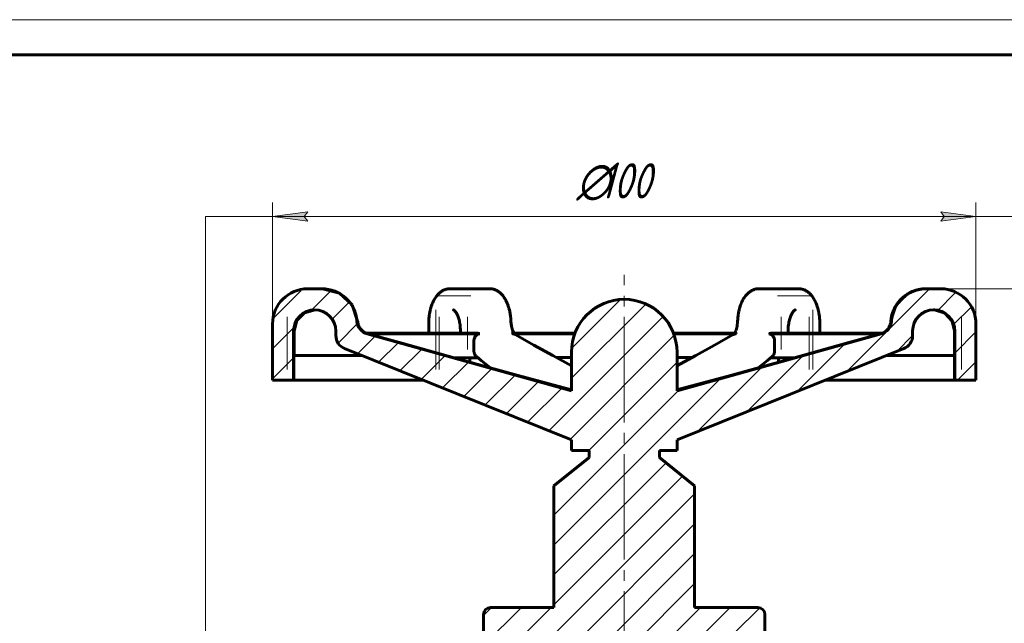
# Model space of a CAD drawing. Header units: millimetres. Extents: x 0 to 420, y 0 to 297.
# Tile 5 of 6: x 210 to 350, y 211 to 297. Entities that reach past the tile are written whole.
import ezdxf

# ---------------------------------------------------------------- set-up
doc = ezdxf.new("R2010")
doc.units = ezdxf.units.MM
for name, pattern in [('K5LT_AXLED', [19.5, 15, -1.5, 1.5, -1.5]), ('K5LT_BASIC', [0]), ('K5LT_THIN', [0]), ('K5LT_THIN_INCLUDED_TO_HATCHING', [0])]:
    doc.linetypes.add(name, pattern=pattern)
doc.layers.add('Системный слой', color=7, linetype='Continuous')
doc.layers.add('Системный слой (1)', color=7, linetype='Continuous', true_color=0x6c6c6c)
doc.styles.add('KDIMTEXTSTYLE', font='GOST_AU.SHX', dxfattribs={"width": 0.96, "oblique": 15, "height": 5})
doc.styles.add('KTEXTSTYLE', font='GOST_AU.SHX', dxfattribs={"width": 0.96, "height": 5})
doc.dimstyles.new('KDIMSTYLE (1.00)', dxfattribs={"dimtxt": 5, "dimasz": 1, "dimexe": 2, "dimexo": 0, "dimgap": 1, "dimtad": 1, "dimtxsty": 'KDIMTEXTSTYLE', "dimsah": 1, "dimcen": 0, "dimdle": 1, "dimadec": 0, "dimazin": 0, "dimtfac": 0.667, "dimtmove": 0, "dimatfit": 3, "dimfxl": 1, "dimtvp": 1, "dimtolj": 1, "dimtzin": 0, "dimarcsym": 0})

# ---------------------------------------------------------------- blocks, each defined once
blk = doc.blocks.new('U0')
at = {"layer": 'Системный слой (1)', "color": 143, "linetype": 'K5LT_BASIC', "lineweight": 60, "true_color": 0x33acca}
for p, q in [((340.04, 255.74), (339.9, 255.75)), ((341.5, 255.26), (340.04, 255.74)), ((342.54, 254.12), (341.5, 255.26)), ((342.87, 252.75), (342.54, 254.12))]:
    blk.add_line(p, q, dxfattribs=at)
blk = doc.blocks.new('U2')
at = {"layer": 'Системный слой (1)', "color": 143, "linetype": 'K5LT_BASIC', "lineweight": 60, "true_color": 0x33acca}
for q in [(258.04, 254.12), (258.05, 254.12)]:
    blk.add_line((258.04, 254.12), q, dxfattribs=at)
blk = doc.blocks.new('U4')
at = {"layer": 'Системный слой (1)', "color": 143, "linetype": 'K5LT_BASIC', "lineweight": 60, "true_color": 0x33acca}
for p, q in [((283.11, 250.75), (280.45, 252.23)), ((285.78, 249.27), (283.11, 250.75)), ((288.44, 247.8), (285.78, 249.27))]:
    blk.add_line(p, q, dxfattribs=at)
blk = doc.blocks.new('U5')
at = {"layer": 'Системный слой (1)', "color": 143, "linetype": 'K5LT_BASIC', "lineweight": 60, "true_color": 0x33acca}
for p, q in [((311.83, 252.84), (311.98, 253.41)), ((311.98, 253.41), (312.05, 254.08)), ((311.63, 252.43), (311.83, 252.84))]:
    blk.add_line(p, q, dxfattribs=at)
blk = doc.blocks.new('U8')
at = {"layer": 'Системный слой (1)', "color": 143, "linetype": 'K5LT_BASIC', "lineweight": 60, "true_color": 0x33acca}
for p, q in [((308.77, 250.75), (311.44, 252.23)), ((306.11, 249.27), (308.77, 250.75)), ((303.44, 247.8), (306.11, 249.27))]:
    blk.add_line(p, q, dxfattribs=at)
blk = doc.blocks.new('U9')
at = {"layer": 'Системный слой (1)', "color": 143, "linetype": 'K5LT_BASIC', "lineweight": 60, "true_color": 0x33acca}
for p, q in [((314.97, 247.51), (315.63, 248.04)), ((315.63, 248.04), (316.29, 248.57)), ((316.29, 248.57), (316.95, 249.1))]:
    blk.add_line(p, q, dxfattribs=at)
blk = doc.blocks.new('U11')
at = {"layer": 'Системный слой (1)', "color": 143, "linetype": 'K5LT_BASIC', "lineweight": 60, "true_color": 0x33acca}
for p, q in [((327.89, 251.09), (332.38, 252.34)), ((318.26, 248.42), (327.89, 251.09)), ((311.04, 246.43), (318.26, 248.42)), ((303.44, 244.37), (311.04, 246.43))]:
    blk.add_line(p, q, dxfattribs=at)
blk = doc.blocks.new('U12')
at = {"layer": 'Системный слой (1)', "color": 143, "linetype": 'K5LT_BASIC', "lineweight": 60, "true_color": 0x33acca}
for p, q in [((249.42, 254.24), (250.5, 255.33)), ((250.5, 255.33), (251.99, 255.75)), ((249.02, 252.75), (249.42, 254.24))]:
    blk.add_line(p, q, dxfattribs=at)
blk = doc.blocks.new('U13')
at = {"layer": 'Системный слой (1)', "color": 143, "linetype": 'K5LT_BASIC', "lineweight": 60, "true_color": 0x33acca}
for p, q in [((263.99, 251.09), (259.51, 252.34)), ((273.63, 248.42), (263.99, 251.09)), ((280.85, 246.43), (273.63, 248.42)), ((288.44, 244.37), (280.85, 246.43))]:
    blk.add_line(p, q, dxfattribs=at)
blk = doc.blocks.new('U16')
at = {"layer": 'Системный слой (1)', "color": 143, "linetype": 'K5LT_BASIC', "lineweight": 60, "true_color": 0x33acca}
for p, q in [((280.17, 252.43), (288.94, 252.43)), ((302.95, 252.43), (311.72, 252.43))]:
    blk.add_line(p, q, dxfattribs=at)
blk = doc.blocks.new('U17')
at = {"layer": 'Системный слой (1)', "color": 143, "linetype": 'K5LT_BASIC', "lineweight": 60, "true_color": 0x33acca}
for p, q in [((279.91, 253.41), (279.83, 254.08)), ((280.06, 252.84), (279.91, 253.41)), ((280.25, 252.43), (280.06, 252.84))]:
    blk.add_line(p, q, dxfattribs=at)
blk = doc.blocks.new('U18')
at = {"layer": 'Системный слой (1)', "color": 143, "linetype": 'K5LT_BASIC', "lineweight": 60, "true_color": 0x33acca}
for p, q in [((288.91, 252.34), (280.05, 252.34)), ((311.84, 252.34), (302.98, 252.34))]:
    blk.add_line(p, q, dxfattribs=at)
blk = doc.blocks.new('U19')
at = {"layer": 'Системный слой (1)', "color": 143, "linetype": 'K5LT_BASIC', "lineweight": 60, "true_color": 0x33acca}
for p, q in [((286.36, 248.95), (288.44, 248.95)), ((303.44, 248.95), (305.52, 248.95))]:
    blk.add_line(p, q, dxfattribs=at)
blk = doc.blocks.new('U20')
at = {"layer": 'Системный слой (1)', "color": 143, "linetype": 'K5LT_BASIC', "lineweight": 60, "true_color": 0x33acca}
for p, q in [((253.05, 258.75), (255.44, 258.14)), ((255.44, 258.14), (257.26, 256.46)), ((257.26, 256.46), (258.04, 254.12))]:
    blk.add_line(p, q, dxfattribs=at)
blk = doc.blocks.new('U21')
at = {"layer": 'Системный слой (1)', "color": 143, "linetype": 'K5LT_BASIC', "lineweight": 60, "true_color": 0x33acca}
for p, q in [((275.6, 248.57), (274.94, 249.1)), ((276.26, 248.04), (275.6, 248.57)), ((276.92, 247.51), (276.26, 248.04))]:
    blk.add_line(p, q, dxfattribs=at)
blk = doc.blocks.new('U22')
at = {"layer": 'Системный слой (1)', "color": 7, "linetype": 'K5LT_THIN_INCLUDED_TO_HATCHING', "lineweight": 18, "true_color": 0xffffff}
for p, q in [((236.43, 269.01), (359.43, 269.01)), ((236.43, 88.01), (236.43, 269.01)), ((359.43, 269.01), (359.43, 88.01)), ((359.43, 88.01), (236.43, 88.01))]:
    blk.add_line(p, q, dxfattribs=at)
blk = doc.blocks.new('D2')
at = {"layer": 'Системный слой (1)'}
for points in [[(366.49, 253.75), (365.83, 258.75), (365.18, 253.75), (365.83, 254.25)], [(365.83, 126.75), (366.49, 131.75), (365.83, 131.25), (365.18, 131.75)]]:
    blk.add_hatch(color=7, dxfattribs=at).paths.add_polyline_path(points)
at = {"layer": 'Системный слой (1)', "color": 7, "linetype": 'K5LT_THIN', "lineweight": 18, "true_color": 0xffffff}
for p, q in [((340.94, 258.75), (367.83, 258.75)), ((365.18, 253.75), (365.83, 258.75)), ((365.83, 258.75), (366.49, 253.75)), ((365.83, 126.75), (365.83, 258.75)), ((365.83, 254.25), (365.18, 253.75)), ((366.49, 253.75), (365.83, 254.25)), ((365.83, 126.75), (365.18, 131.75)), ((365.18, 131.75), (365.83, 131.25)), ((365.83, 131.25), (366.49, 131.75)), ((366.49, 131.75), (365.83, 126.75)), ((347.94, 126.75), (367.83, 126.75))]:
    blk.add_line(p, q, dxfattribs=at)
blk.add_wipeout([(364.83, 187.73), (357.45, 187.73), (357.45, 197.36), (364.83, 197.36)]).dxf.layer = 'Системный слой (1)'
at = {"layer": 'Системный слой (1)', "color": 7, "insert": (358.25, 187.73), "char_height": 5, "attachment_point": 1, "rotation": 90, "style": 'KTEXTSTYLE'}
blk.add_mtext('\\H5.0;\\W1.000;\\Q15;\\Q15;\\W0.965;132', dxfattribs=at)
blk = doc.blocks.new('KDIMARROW_01')
at = {"layer": 'Системный слой'}
blk.add_hatch(color=0, dxfattribs=at).paths.add_polyline_path([(0, 0), (-5, 0.66), (-4.5, 0), (-5, -0.66)])
at = {"layer": 'Системный слой', "color": 0, "linetype": 'K5LT_THIN', "lineweight": 18}
for p, q in [((-4.5, 0), (-5, 0.66)), ((-5, 0.66), (0, 0)), ((0, 0), (-5, -0.66)), ((-5, -0.66), (-4.5, 0))]:
    blk.add_line(p, q, dxfattribs=at)
at = {"layer": 'Системный слой (1)', "color": 0, "linetype": 'K5LT_THIN', "lineweight": 18}
blk.add_line((347.94, 96.75), (346.94, 96.75), dxfattribs=at)
blk = doc.blocks.new('D3')
at = {"layer": 'Системный слой (1)'}
for points in [[(245.94, 269.01), (250.94, 269.66), (250.44, 269.01), (250.94, 268.35)], [(345.94, 269.01), (340.94, 269.66), (341.44, 269.01), (340.94, 268.35)]]:
    blk.add_hatch(color=7, dxfattribs=at).paths.add_polyline_path(points)
at = {"layer": 'Системный слой (1)', "color": 7, "linetype": 'K5LT_THIN', "lineweight": 18, "true_color": 0xffffff}
for p, q in [((245.94, 253.75), (245.94, 271.01)), ((345.94, 253.75), (345.94, 271.01)), ((245.94, 269.01), (250.94, 269.66)), ((250.94, 268.35), (245.94, 269.01)), ((245.94, 269.01), (345.94, 269.01)), ((250.94, 269.66), (250.44, 269.01)), ((250.44, 269.01), (250.94, 268.35)), ((341.44, 269.01), (340.94, 269.66)), ((340.94, 269.66), (345.94, 269.01)), ((345.94, 269.01), (340.94, 268.35)), ((340.94, 268.35), (341.44, 269.01))]:
    blk.add_line(p, q, dxfattribs=at)
blk.add_wipeout([(289.15, 270.01), (289.15, 277.39), (302.2, 277.39), (302.2, 270.01)]).dxf.layer = 'Системный слой (1)'
at = {"layer": 'Системный слой (1)', "color": 7, "char_height": 5, "attachment_point": 1, "style": 'KTEXTSTYLE'}
for s, insert in [('\\H5.0;\\W1.000;\\Q15;\\Q15;\\W0.965;∅', (289.15, 276.59)), ('\\H5.0;\\W1.000;\\Q15;\\Q15;\\W0.965;100', (292.45, 276.59))]:
    blk.add_mtext(s, dxfattribs=dict(at, insert=insert))
blk = doc.blocks.new('U53')
at = {"color": 7, "linetype": 'K5LT_THIN', "lineweight": 18, "true_color": 0xffffff}
blk.add_line((0, 297), (420, 297), dxfattribs=at)
at = {"color": 143, "linetype": 'K5LT_BASIC', "lineweight": 60, "true_color": 0x33acca}
blk.add_line((20, 292), (415, 292), dxfattribs=at)

msp = doc.modelspace()

# ---------------------------------------------------------------- hatches: boundary and pattern name
at = {"layer": 'Системный слой (1)'}
h = msp.add_hatch(dxfattribs=at)
h.set_pattern_fill('', angle=45, style=0, pattern_type=0)
h.set_pattern_definition([(45, (0, 0), (-2.12132, 2.12132), [])])
h.paths.add_polyline_path([(277.387, 97.495), (287.33, 95.716), (298.329, 95.281), (309.277, 96.386), (314.502, 97.495), (345.568, 97.495), (347.944, 100.649), (347.944, 108.745), (335.444, 109.4), (330.805, 107.461), (330.375, 107.364), (314.309, 104.767), (298.066, 103.759), (295.944, 103.745), (279.69, 104.545), (275.444, 105.019), (275.444, 122.745), (275.737, 123.453), (276.444, 123.745), (276.944, 123.745), (276.944, 126.745), (274.444, 126.745), (273.03, 126.16), (272.444, 124.745), (272.444, 105.421), (261.514, 107.364), (256.823, 109.173), (256.444, 109.4), (243.944, 108.745), (243.944, 100.649), (246.321, 97.495)])
h.paths.add_polyline_path([(243.944, 152.842), (243.944, 144.745), (256.444, 144.09), (261.083, 146.029), (261.514, 146.127), (277.444, 148.709), (277.444, 169.549), (276.774, 170.921), (278.444, 170.921), (278.779, 177.921), (281.179, 177.921), (281.609, 170.921), (282.009, 170.921), (282.009, 152.745), (290.944, 152.745), (290.944, 133.9), (288.944, 132.745), (288.944, 130.745), (275.944, 130.745), (275.944, 127.745), (278.944, 124.745), (312.944, 124.745), (315.944, 127.745), (315.944, 130.745), (302.944, 130.745), (302.944, 132.745), (300.944, 133.9), (300.944, 152.745), (309.88, 152.745), (309.88, 170.921), (310.28, 170.921), (310.709, 177.921), (313.109, 177.921), (313.444, 170.921), (315.114, 170.921), (314.444, 169.549), (314.444, 148.709), (316.444, 148.472), (316.444, 127.729), (316.156, 127.033), (315.461, 126.745), (314.944, 126.745), (314.944, 123.745), (317.844, 123.745), (318.976, 124.214), (319.444, 125.345), (319.444, 148.07), (330.375, 146.127), (335.066, 144.318), (335.444, 144.09), (347.944, 144.745), (347.944, 152.842), (345.568, 155.995), (324.944, 155.995), (323.53, 156.581), (322.944, 157.995), (322.944, 169.796), (323.237, 170.503), (323.944, 170.796), (323.944, 180.796), (313.444, 181.714), (313.444, 196.745), (311.944, 197.433), (311.944, 201.433), (315.944, 201.433), (315.944, 212.433), (315.651, 213.14), (314.944, 213.433), (305.944, 213.433), (305.944, 230.745), (300.944, 234.745), (300.944, 235.745), (303.444, 235.745), (303.444, 237.245), (335.692, 250.241), (336.785, 251.313), (336.944, 252.096), (336.944, 252.745), (337.718, 254.756), (339.639, 255.73), (341.718, 255.165), (342.882, 253.353), (342.944, 252.745), (342.944, 245.745), (345.944, 245.745), (345.944, 253.745), (345.16, 256.433), (343.054, 258.278), (340.944, 258.745), (338.925, 258.745), (336.237, 257.961), (334.392, 255.855), (333.939, 254.116), (333.25, 252.749), (332.481, 252.338), (303.444, 244.245), (303.444, 245.745), (303.444, 249.745), (302.655, 253.095), (300.453, 255.739), (297.302, 257.121), (295.944, 257.245), (292.595, 256.456), (289.951, 254.254), (288.568, 251.103), (288.444, 249.745), (288.444, 245.745), (288.444, 244.245), (259.407, 252.338), (258.202, 253.282), (257.95, 254.116), (256.969, 256.738), (254.732, 258.422), (252.964, 258.745), (250.944, 258.745), (248.256, 257.961), (246.411, 255.855), (245.944, 253.745), (245.944, 245.745), (248.944, 245.745), (248.944, 252.745), (249.718, 254.756), (251.639, 255.73), (253.718, 255.165), (254.882, 253.353), (254.944, 252.745), (254.944, 252.096), (255.53, 250.682), (256.197, 250.241), (288.444, 237.245), (288.444, 235.745), (290.944, 235.745), (290.944, 234.745), (285.944, 230.745), (285.944, 213.433), (276.944, 213.433), (276.237, 213.14), (275.944, 212.433), (275.944, 201.433), (279.944, 201.433), (279.944, 197.433), (278.444, 196.745), (278.444, 181.714), (267.944, 180.796), (267.944, 170.796), (268.651, 170.503), (268.944, 169.796), (268.944, 157.995), (268.358, 156.581), (266.944, 155.995), (246.321, 155.995)])
h.paths.add_polyline_path([(312.013, 209.433), (312.013, 207.933), (310.308, 207.933), (310.308, 196.933), (309.88, 195.921), (309.88, 182.745), (305.944, 182.745), (305.944, 209.933), (311.513, 209.933), (311.866, 209.787)])
h.paths.add_polyline_path([(279.876, 207.933), (279.876, 209.433), (280.022, 209.787), (280.376, 209.933), (285.944, 209.933), (285.944, 182.745), (282.009, 182.745), (282.009, 195.921), (281.58, 196.933), (281.58, 207.933)])

# ---------------------------------------------------------------- linework, layer by layer
at = {"layer": 'Системный слой (1)', "color": 30, "linetype": 'K5LT_AXLED', "lineweight": 18, "true_color": 0xff8000}
for p, q in [((295.944, 122.745), (295.944, 260.745)), ((274.157, 257.745), (269.145, 257.745)), ((322.743, 257.745), (317.732, 257.745)), ((269.142, 255.745), (269.142, 247.245)), ((322.747, 247.245), (322.747, 255.745)), ((248.02, 254.745), (248.02, 247.245)), ((269.643, 247.245), (269.643, 254.745)), ((273.65, 254.745), (273.65, 250.096)), ((318.238, 250.096), (318.238, 254.745)), ((322.246, 254.745), (322.246, 247.245)), ((343.868, 247.245), (343.868, 254.745))]:
    msp.add_line(p, q, dxfattribs=at)
at = {"layer": 'Системный слой (1)', "color": 143, "linetype": 'K5LT_BASIC', "lineweight": 60, "true_color": 0x33acca}
for p, q in [((250.944, 258.745), (252.964, 258.745)), ((252.964, 258.745), (253.049, 258.745)), ((253.049, 258.745), (253.049, 258.745)), ((272.157, 258.745), (271.145, 258.745)), ((271.145, 258.745), (271.145, 258.745)), ((272.157, 258.745), (276.836, 258.745)), ((276.836, 258.745), (276.836, 258.745)), ((315.052, 258.745), (319.732, 258.745)), ((315.052, 258.745), (315.052, 258.745)), ((320.743, 258.745), (319.732, 258.745)), ((320.744, 258.745), (320.743, 258.745)), ((338.84, 258.745), (338.84, 258.745)), ((338.84, 258.745), (338.925, 258.745)), ((338.925, 258.745), (340.944, 258.745)), ((271.646, 255.745), (271.645, 255.745)), ((320.243, 255.745), (320.243, 255.745)), ((245.944, 253.745), (245.944, 245.745)), ((268.142, 253.745), (268.142, 252.434)), ((323.747, 252.434), (323.747, 253.745)), ((345.944, 253.745), (345.944, 245.745)), ((248.944, 252.745), (248.944, 245.745)), ((249.02, 252.745), (249.02, 249.245)), ((254.944, 252.745), (254.944, 252.096)), ((259.231, 252.434), (274.855, 252.434)), ((259.355, 252.384), (259.372, 252.377)), ((288.444, 244.245), (259.407, 252.338)), ((275.402, 252.338), (259.506, 252.338)), ((259.507, 252.337), (259.506, 252.338)), ((272.65, 252.745), (272.65, 252.434)), ((303.444, 244.245), (332.481, 252.338)), ((332.383, 252.338), (316.486, 252.338)), ((317.034, 252.434), (332.652, 252.434)), ((319.238, 252.434), (319.238, 252.745)), ((332.381, 252.337), (332.383, 252.338)), ((332.527, 252.384), (332.509, 252.377)), ((336.944, 252.745), (336.944, 252.096)), ((342.868, 249.245), (342.87, 252.745)), ((342.944, 252.745), (342.944, 245.745)), ((274.564, 249.99), (274.564, 251.275)), ((317.325, 249.99), (317.325, 251.275)), ((248.978, 245.745), (248.978, 249.245)), ((258.666, 249.245), (248.978, 249.245)), ((288.444, 237.245), (256.197, 250.241)), ((288.444, 245.745), (288.444, 249.745)), ((303.444, 237.245), (335.692, 250.241)), ((303.444, 249.745), (303.444, 245.745)), ((342.91, 249.245), (333.222, 249.245)), ((342.91, 245.745), (342.91, 249.245)), ((271.723, 248.947), (275.131, 248.947)), ((274.013, 248.313), (274.013, 248.947)), ((316.757, 248.947), (320.166, 248.947)), ((317.876, 248.313), (317.876, 248.947)), ((248.944, 245.745), (245.944, 245.745)), ((248.944, 245.745), (248.978, 245.745)), ((248.978, 245.745), (267.352, 245.745)), ((288.444, 245.745), (288.444, 244.245)), ((303.444, 245.745), (303.444, 244.245)), ((324.537, 245.745), (342.91, 245.745)), ((342.91, 245.745), (342.944, 245.745)), ((345.944, 245.745), (342.944, 245.745)), ((288.444, 237.245), (288.444, 235.745)), ((303.444, 237.245), (303.444, 235.745)), ((290.944, 235.745), (288.444, 235.745)), ((290.944, 234.745), (290.944, 235.745)), ((303.444, 235.745), (300.944, 235.745)), ((300.944, 234.745), (300.944, 235.745)), ((290.944, 234.745), (285.944, 230.745)), ((300.944, 234.745), (305.944, 230.745)), ((285.944, 213.433), (285.944, 230.745)), ((305.944, 213.433), (305.944, 230.745)), ((276.944, 213.433), (285.944, 213.433)), ((305.944, 213.433), (314.944, 213.433)), ((275.944, 201.433), (275.944, 212.433)), ((315.944, 201.433), (315.944, 212.433))]:
    msp.add_line(p, q, dxfattribs=at)
for centre, radius, start, end in [((250.944, 253.745), 5, 90, 180), ((252.964, 253.745), 5, 4.25065, 90), ((338.925, 253.745), 5, 90, 175.74935), ((340.944, 253.745), 5, 0, 90), ((295.944, 249.745), 7.5, 90, 180), ((295.944, 249.745), 7.5, 0, 90), ((251.944, 252.745), 3, 0, 180), ((339.944, 252.745), 3, 0, 180), ((259.944, 254.264), 2, 184.25065, 254.42746), ((331.944, 254.264), 2, 285.57254, 355.74935), ((256.944, 252.096), 2, 180, 248.0513), ((334.944, 252.096), 2, 291.9487, 0), ((276.944, 212.433), 1, 90, 180), ((314.944, 212.433), 1, 0, 90)]:
    msp.add_arc(centre, radius, start, end, dxfattribs=at)
for points, knots in [([(268.142, 253.745), (268.142, 253.935), (268.148, 254.125), (268.171, 254.493), (268.188, 254.672), (268.232, 255.018), (268.258, 255.186), (268.319, 255.509), (268.354, 255.664), (268.43, 255.962), (268.472, 256.105), (268.561, 256.377), (268.608, 256.507), (268.708, 256.754), (268.761, 256.872), (268.866, 257.087), (268.919, 257.186), (269.031, 257.377), (269.089, 257.47), (269.21, 257.644), (269.272, 257.726), (269.398, 257.878), (269.461, 257.949), (269.588, 258.077), (269.65, 258.135), (269.779, 258.244), (269.846, 258.296), (269.981, 258.389), (270.048, 258.432), (270.184, 258.508), (270.253, 258.542), (270.391, 258.601), (270.461, 258.628), (270.6, 258.672), (270.67, 258.69), (270.809, 258.718), (270.878, 258.729), (271.011, 258.742), (271.074, 258.745), (271.14, 258.745), (271.142, 258.745), (271.145, 258.745)], [0, 0, 0, 0, 1.4462561, 1.4462561, 2.8228507, 2.8228507, 4.1511182, 4.1511182, 5.4230413, 5.4230413, 6.6477404, 6.6477404, 7.824935, 7.824935, 8.950814, 8.950814, 9.9631812, 9.9631812, 10.9884205, 10.9884205, 11.9665057, 11.9665057, 12.8946516, 12.8946516, 13.7384133, 13.7384133, 14.5799713, 14.5799713, 15.3797281, 15.3797281, 16.1530936, 16.1530936, 16.9065414, 16.9065414, 17.6326195, 17.6326195, 18.3304368, 18.3304368, 18.9761548, 18.9761548, 18.9990462, 18.9990462, 18.9990462, 18.9990462]), ([(279.834, 254.079), (279.828, 254.253), (279.817, 254.423), (279.785, 254.751), (279.765, 254.91), (279.717, 255.223), (279.689, 255.377), (279.627, 255.669), (279.593, 255.807), (279.517, 256.081), (279.475, 256.217), (279.385, 256.476), (279.338, 256.6), (279.238, 256.836), (279.185, 256.948), (279.08, 257.155), (279.027, 257.25), (278.916, 257.434), (278.858, 257.522), (278.739, 257.688), (278.678, 257.765), (278.555, 257.91), (278.493, 257.977), (278.368, 258.101), (278.306, 258.157), (278.18, 258.262), (278.115, 258.31), (277.986, 258.398), (277.922, 258.438), (277.795, 258.509), (277.732, 258.54), (277.607, 258.595), (277.545, 258.619), (277.416, 258.661), (277.35, 258.68), (277.219, 258.71), (277.153, 258.721), (277.023, 258.738), (276.958, 258.743), (276.874, 258.745), (276.855, 258.745), (276.836, 258.745)], [0, 0, 0, 0, 1.373195, 1.373195, 2.671842, 2.671842, 3.9532629, 3.9532629, 5.1630127, 5.1630127, 6.3955399, 6.3955399, 7.5868076, 7.5868076, 8.7290146, 8.7290146, 9.767598, 9.767598, 10.806429, 10.806429, 11.7920837, 11.7920837, 12.7332124, 12.7332124, 13.6015841, 13.6015841, 14.4491483, 14.4491483, 15.2472531, 15.2472531, 15.9847654, 15.9847654, 16.6896649, 16.6896649, 17.4128896, 17.4128896, 18.1133309, 18.1133309, 18.8034902, 18.8034902, 18.9989881, 18.9989881, 18.9989881, 18.9989881]), ([(312.054, 254.079), (312.061, 254.253), (312.072, 254.423), (312.103, 254.751), (312.123, 254.91), (312.171, 255.223), (312.199, 255.377), (312.262, 255.669), (312.296, 255.807), (312.371, 256.081), (312.413, 256.217), (312.504, 256.476), (312.551, 256.6), (312.651, 256.836), (312.703, 256.948), (312.809, 257.155), (312.862, 257.25), (312.973, 257.434), (313.031, 257.522), (313.15, 257.688), (313.21, 257.765), (313.333, 257.91), (313.395, 257.977), (313.52, 258.101), (313.582, 258.157), (313.709, 258.262), (313.773, 258.31), (313.902, 258.398), (313.967, 258.438), (314.094, 258.509), (314.157, 258.54), (314.282, 258.595), (314.344, 258.619), (314.472, 258.661), (314.539, 258.68), (314.67, 258.71), (314.735, 258.721), (314.866, 258.738), (314.931, 258.743), (315.015, 258.745), (315.033, 258.745), (315.052, 258.745)], [0, 0, 0, 0, 1.373195, 1.373195, 2.671842, 2.671842, 3.9532629, 3.9532629, 5.1630128, 5.1630128, 6.3955399, 6.3955399, 7.5868077, 7.5868077, 8.7290146, 8.7290146, 9.767598, 9.767598, 10.806429, 10.806429, 11.7920837, 11.7920837, 12.7332124, 12.7332124, 13.6015841, 13.6015841, 14.4491483, 14.4491483, 15.2472532, 15.2472532, 15.9847654, 15.9847654, 16.6896649, 16.6896649, 17.4128896, 17.4128896, 18.1133309, 18.1133309, 18.8034902, 18.8034902, 18.9989881, 18.9989881, 18.9989881, 18.9989881]), ([(323.747, 253.745), (323.747, 253.935), (323.741, 254.125), (323.717, 254.493), (323.7, 254.672), (323.657, 255.018), (323.63, 255.186), (323.569, 255.509), (323.535, 255.664), (323.458, 255.962), (323.417, 256.105), (323.327, 256.377), (323.28, 256.507), (323.18, 256.755), (323.128, 256.872), (323.022, 257.087), (322.97, 257.186), (322.858, 257.377), (322.799, 257.47), (322.679, 257.644), (322.617, 257.726), (322.491, 257.878), (322.427, 257.949), (322.301, 258.077), (322.238, 258.135), (322.109, 258.244), (322.043, 258.296), (321.908, 258.389), (321.841, 258.432), (321.705, 258.507), (321.636, 258.541), (321.498, 258.601), (321.429, 258.627), (321.289, 258.672), (321.219, 258.69), (321.081, 258.718), (321.012, 258.729), (320.879, 258.742), (320.814, 258.745), (320.748, 258.745), (320.746, 258.745), (320.744, 258.745)], [0, 0, 0, 0, 1.446259, 1.446259, 2.8228511, 2.8228511, 4.1511202, 4.1511202, 5.4230451, 5.4230451, 6.6477672, 6.6477672, 7.8249644, 7.8249644, 8.950913, 8.950913, 9.9632159, 9.9632159, 10.9868837, 10.9868837, 11.9653463, 11.9653463, 12.8932311, 12.8932311, 13.7374374, 13.7374374, 14.5788605, 14.5788605, 15.3797872, 15.3797872, 16.1505504, 16.1505504, 16.9031966, 16.9031966, 17.6288037, 17.6288037, 18.3279072, 18.3279072, 18.9761532, 18.9761532, 18.9990462, 18.9990462, 18.9990462, 18.9990462]), ([(338.84, 258.745), (338.664, 258.745), (338.486, 258.736), (338.209, 258.707), (338.109, 258.693), (337.962, 258.668), (337.917, 258.66), (337.858, 258.648), (337.843, 258.645), (337.814, 258.639), (337.799, 258.636), (337.773, 258.631), (337.762, 258.628), (337.732, 258.622), (337.714, 258.617), (337.662, 258.605), (337.627, 258.597), (337.526, 258.571), (337.46, 258.552), (337.261, 258.492), (337.13, 258.447), (336.843, 258.334), (336.685, 258.262), (336.354, 258.091), (336.183, 257.989), (335.854, 257.764), (335.695, 257.642), (335.394, 257.379), (335.251, 257.238), (334.981, 256.939), (334.856, 256.782), (334.626, 256.455), (334.52, 256.283), (334.332, 255.933), (334.251, 255.758), (334.109, 255.398), (334.047, 255.21), (333.961, 254.886), (333.933, 254.757), (333.888, 254.504), (333.87, 254.379), (333.852, 254.205), (333.848, 254.161), (333.845, 254.116)], [0, 0, 0, 0, 1.8394082, 1.8394082, 2.9051362, 2.9051362, 3.3824311, 3.3824311, 3.5383749, 3.5383749, 3.6943188, 3.6943188, 3.8146246, 3.8146246, 4.0093967, 4.0093967, 4.3760242, 4.3760242, 5.0978216, 5.0978216, 6.5356886, 6.5356886, 8.3297366, 8.3297366, 10.4083808, 10.4083808, 12.480966, 12.480966, 14.5726379, 14.5726379, 16.662723, 16.662723, 18.7500804, 18.7500804, 20.7979789, 20.7979789, 22.7930179, 22.7930179, 24.1892062, 24.1892062, 25.5618184, 25.5618184, 26, 26, 26, 26]), ([(272.65, 252.745), (272.65, 252.89), (272.646, 253.034), (272.628, 253.32), (272.614, 253.461), (272.581, 253.727), (272.561, 253.852), (272.516, 254.09), (272.491, 254.204), (272.436, 254.419), (272.407, 254.52), (272.345, 254.708), (272.314, 254.795), (272.249, 254.956), (272.216, 255.031), (272.15, 255.165), (272.118, 255.225), (272.054, 255.333), (272.024, 255.381), (271.965, 255.465), (271.937, 255.502), (271.885, 255.564), (271.861, 255.59), (271.816, 255.635), (271.796, 255.653), (271.761, 255.682), (271.746, 255.693), (271.719, 255.712), (271.707, 255.719), (271.688, 255.73), (271.68, 255.734), (271.667, 255.74), (271.662, 255.741), (271.654, 255.744), (271.652, 255.744), (271.648, 255.745), (271.647, 255.745), (271.645, 255.745), (271.645, 255.745), (271.645, 255.745), (271.645, 255.745), (271.645, 255.745)], [0, 0, 0, 0, 1.370178, 1.370178, 2.7246474, 2.7246474, 3.9786603, 3.9786603, 5.1741646, 5.1741646, 6.3251403, 6.3251403, 7.4142745, 7.4142745, 8.4497668, 8.4497668, 9.4223945, 9.4223945, 10.332506, 10.332506, 11.1853185, 11.1853185, 11.9789368, 11.9789368, 12.7269075, 12.7269075, 13.3938386, 13.3938386, 14.0560087, 14.0560087, 14.6856793, 14.6856793, 15.2883064, 15.2883064, 15.8735667, 15.8735667, 16.4423613, 16.4423613, 16.9768086, 16.9768086, 17, 17, 17, 17]), ([(319.238, 252.745), (319.238, 252.89), (319.243, 253.034), (319.261, 253.32), (319.274, 253.461), (319.308, 253.727), (319.327, 253.852), (319.372, 254.09), (319.398, 254.204), (319.453, 254.419), (319.482, 254.52), (319.543, 254.708), (319.575, 254.795), (319.64, 254.956), (319.673, 255.031), (319.739, 255.165), (319.771, 255.225), (319.834, 255.333), (319.865, 255.381), (319.924, 255.465), (319.952, 255.502), (320.004, 255.564), (320.028, 255.59), (320.072, 255.635), (320.092, 255.653), (320.127, 255.682), (320.142, 255.693), (320.169, 255.712), (320.181, 255.719), (320.201, 255.73), (320.209, 255.734), (320.222, 255.74), (320.226, 255.741), (320.234, 255.744), (320.237, 255.744), (320.241, 255.745), (320.242, 255.745), (320.243, 255.745), (320.243, 255.745), (320.243, 255.745), (320.244, 255.745), (320.243, 255.745)], [0, 0, 0, 0, 1.370178, 1.370178, 2.7246474, 2.7246474, 3.9786603, 3.9786603, 5.1741646, 5.1741646, 6.3251403, 6.3251403, 7.4142745, 7.4142745, 8.4497668, 8.4497668, 9.4223945, 9.4223945, 10.332506, 10.332506, 11.1853185, 11.1853185, 11.9789368, 11.9789368, 12.7269075, 12.7269075, 13.3938386, 13.3938386, 14.0560087, 14.0560087, 14.6856793, 14.6856793, 15.2883064, 15.2883064, 15.8735667, 15.8735667, 16.4423613, 16.4423613, 16.9768086, 16.9768086, 17, 17, 17, 17]), ([(259.355, 252.384), (259.35, 252.386), (259.345, 252.388), (259.328, 252.394), (259.317, 252.398), (259.284, 252.411), (259.262, 252.42), (259.238, 252.431), (259.234, 252.432), (259.194, 252.452), (259.156, 252.469), (259.048, 252.525), (258.978, 252.567), (258.847, 252.657), (258.785, 252.705), (258.667, 252.809), (258.61, 252.865), (258.504, 252.983), (258.454, 253.047), (258.361, 253.179), (258.319, 253.248), (258.243, 253.39), (258.21, 253.463), (258.152, 253.614), (258.127, 253.691), (258.086, 253.85), (258.071, 253.933), (258.056, 254.049), (258.053, 254.082), (258.051, 254.116)], [0.1500281, 0.1500281, 0.1500281, 0.1500281, 0.275962, 0.275962, 0.5462922, 0.5462922, 1.0644129, 1.0644129, 1.1404228, 1.1404228, 2.0555716, 2.0555716, 3.8454395, 3.8454395, 5.5828839, 5.5828839, 7.3208158, 7.3208158, 9.0999827, 9.0999827, 10.8801063, 10.8801063, 12.6412784, 12.6412784, 14.4254967, 14.4254967, 16.2566865, 16.2566865, 16.9953626, 16.9953626, 16.9953626, 16.9953626]), ([(332.527, 252.384), (332.533, 252.386), (332.539, 252.388), (332.557, 252.395), (332.568, 252.399), (332.602, 252.413), (332.624, 252.422), (332.648, 252.432), (332.65, 252.433), (332.691, 252.453), (332.731, 252.47), (332.841, 252.527), (332.91, 252.568), (333.042, 252.658), (333.104, 252.706), (333.224, 252.811), (333.282, 252.867), (333.389, 252.986), (333.44, 253.049), (333.533, 253.182), (333.576, 253.251), (333.653, 253.394), (333.687, 253.469), (333.746, 253.622), (333.771, 253.7), (333.811, 253.861), (333.826, 253.943), (333.84, 254.056), (333.843, 254.086), (333.845, 254.116)], [0.1385226, 0.1385226, 0.1385226, 0.1385226, 0.2793437, 0.2793437, 0.5529866, 0.5529866, 1.0774567, 1.0774567, 1.1248682, 1.1248682, 2.0807602, 2.0807602, 3.8421816, 3.8421816, 5.583136, 5.583136, 7.3391581, 7.3391581, 9.1131356, 9.1131356, 10.8975241, 10.8975241, 12.698657, 12.698657, 14.4993624, 14.4993624, 16.3355401, 16.3355401, 17, 17, 17, 17]), ([(274.564, 251.275), (274.564, 251.314), (274.567, 251.391), (274.582, 251.502), (274.607, 251.618), (274.648, 251.746), (274.716, 251.892), (274.811, 252.035), (274.924, 252.153), (275.036, 252.234), (275.13, 252.282), (275.206, 252.309), (275.268, 252.325), (275.321, 252.333), (275.364, 252.337), (275.391, 252.338), (275.402, 252.338)], [0, 0, 0, 0, 0.0717276, 0.1404953, 0.2062865, 0.2916157, 0.3927435, 0.5126832, 0.6279103, 0.7254091, 0.8021785, 0.8549324, 0.9033843, 0.9416159, 0.9738503, 1, 1, 1, 1]), ([(274.855, 252.434), (274.863, 252.434), (274.886, 252.434), (274.923, 252.433), (274.967, 252.431), (275.012, 252.428), (275.058, 252.424), (275.104, 252.419), (275.151, 252.413), (275.198, 252.406), (275.246, 252.397), (275.295, 252.388), (275.327, 252.381), (275.343, 252.377)], [0.72130287, 0.72130287, 0.72130287, 0.72130287, 0.73557029, 0.76006728, 0.78528459, 0.81065102, 0.83652299, 0.86275383, 0.88955914, 0.91660019, 0.9441135, 0.97190561, 1, 1, 1, 1]), ([(280.167, 252.434), (280.164, 252.434), (280.156, 252.434), (280.143, 252.433), (280.127, 252.431), (280.11, 252.428), (280.093, 252.424), (280.076, 252.419), (280.058, 252.413), (280.039, 252.406), (280.02, 252.397), (280, 252.388), (279.987, 252.381), (279.981, 252.377)], [0.72130293, 0.72130293, 0.72130293, 0.72130293, 0.73557029, 0.76006728, 0.78528459, 0.81065102, 0.83652299, 0.86275383, 0.88955914, 0.91660019, 0.9441135, 0.97190561, 1, 1, 1, 1]), ([(280.447, 252.232), (280.444, 252.233), (280.408, 252.253), (280.346, 252.282), (280.262, 252.309), (280.195, 252.325), (280.137, 252.333), (280.089, 252.337), (280.061, 252.338), (280.048, 252.338)], [0.71984938, 0.71984938, 0.71984938, 0.71984938, 0.72540914, 0.80217854, 0.85493243, 0.90338427, 0.94161588, 0.97385032, 1, 1, 1, 1]), ([(311.442, 252.232), (311.444, 252.233), (311.481, 252.253), (311.542, 252.282), (311.626, 252.309), (311.694, 252.325), (311.752, 252.333), (311.799, 252.337), (311.828, 252.338), (311.841, 252.338)], [0.71984938, 0.71984938, 0.71984938, 0.71984938, 0.72540914, 0.80217854, 0.85493243, 0.90338427, 0.94161588, 0.97385032, 1, 1, 1, 1]), ([(311.722, 252.434), (311.725, 252.434), (311.732, 252.434), (311.746, 252.433), (311.762, 252.431), (311.778, 252.428), (311.795, 252.424), (311.813, 252.419), (311.831, 252.413), (311.85, 252.406), (311.869, 252.397), (311.888, 252.388), (311.901, 252.381), (311.908, 252.377)], [0.72130293, 0.72130293, 0.72130293, 0.72130293, 0.73557029, 0.76006728, 0.78528459, 0.81065102, 0.83652299, 0.86275383, 0.88955914, 0.91660019, 0.9441135, 0.97190561, 1, 1, 1, 1]), ([(317.325, 251.275), (317.325, 251.314), (317.321, 251.391), (317.306, 251.502), (317.281, 251.618), (317.24, 251.746), (317.173, 251.892), (317.078, 252.035), (316.965, 252.153), (316.853, 252.234), (316.759, 252.282), (316.682, 252.309), (316.621, 252.325), (316.568, 252.333), (316.524, 252.337), (316.498, 252.338), (316.486, 252.338)], [0, 0, 0, 0, 0.0717276, 0.1404953, 0.2062865, 0.2916157, 0.3927435, 0.5126832, 0.6279103, 0.7254091, 0.8021785, 0.8549324, 0.9033843, 0.9416159, 0.9738503, 1, 1, 1, 1]), ([(317.034, 252.434), (317.026, 252.434), (317.003, 252.434), (316.965, 252.433), (316.921, 252.431), (316.876, 252.428), (316.831, 252.424), (316.784, 252.419), (316.738, 252.413), (316.69, 252.406), (316.642, 252.397), (316.594, 252.388), (316.562, 252.381), (316.546, 252.377)], [0.72130287, 0.72130287, 0.72130287, 0.72130287, 0.73557029, 0.76006728, 0.78528459, 0.81065102, 0.83652299, 0.86275383, 0.88955914, 0.91660019, 0.9441135, 0.97190561, 1, 1, 1, 1]), ([(274.564, 249.99), (274.564, 249.951), (274.567, 249.875), (274.581, 249.764), (274.604, 249.65), (274.642, 249.524), (274.704, 249.384), (274.788, 249.252), (274.871, 249.159), (274.922, 249.115), (274.938, 249.102)], [0, 0, 0, 0, 0.07365028, 0.14387735, 0.21073359, 0.29646376, 0.39682812, 0.51077017, 0.61102229, 0.65573239, 0.65573239, 0.65573239, 0.65573239]), ([(317.325, 249.99), (317.325, 249.951), (317.321, 249.875), (317.308, 249.764), (317.284, 249.65), (317.246, 249.524), (317.184, 249.384), (317.101, 249.252), (317.018, 249.159), (316.966, 249.115), (316.95, 249.102)], [0, 0, 0, 0, 0.07365028, 0.14387735, 0.21073359, 0.29646376, 0.39682812, 0.51077017, 0.61102229, 0.6557296, 0.6557296, 0.6557296, 0.6557296])]:
    msp.add_open_spline(points, degree=3, knots=knots, dxfattribs=at)
msp.add_open_spline([(258.048, 254.116), (258.05, 254.116), (258.051, 254.116), (258.051, 254.116)], degree=3, dxfattribs=at)

# ---------------------------------------------------------------- block references
at = {"layer": 'Системный слой (1)'}
for name in ['U22', 'U20', 'U12', 'U0', 'U2', 'U17', 'U5', 'U13', 'U18', 'U16', 'U4', 'U11', 'U8', 'U21', 'U19', 'U9']:
    msp.add_blockref(name, (0, 0), dxfattribs=at)

# ---------------------------------------------------------------- next in the draw order: dimensions: what is measured, and where the dimension line sits
at = {"layer": 'Системный слой (1)', "color": 7}
dim = msp.add_linear_dim(base=(365.834, 126.745), p1=(340.944, 258.745), p2=(347.944, 126.745), angle=90, text='\\H5.0;\\W0.965;\\Q15;\\H5.0;\\W0.965;\\Q15;\\Q15;132', dimstyle='KDIMSTYLE (1.00)', override={"dimexo": 0, "dimblk1": 'KDIMARROW_01', "dimblk2": 'KDIMARROW_01', "dimse1": 0, "dimse2": 0, "dimclrt": 7, "dimtolj": 1}, dxfattribs=at)
dim.commit()
dim.dimension.update_dxf_attribs({"geometry": 'D2', "text_midpoint": (365.834, 192.745), "dimtype": 160})

# ---------------------------------------------------------------- next in the draw order: dimensions: what is measured, and where the dimension line sits
dim = msp.add_linear_dim(base=(245.944, 269.005), p1=(345.944, 253.745), p2=(245.944, 253.745), text='\\H5.0;\\W0.965;\\Q15;∅\\H5.0;\\W0.965;\\Q15;\\Q15;100', dimstyle='KDIMSTYLE (1.00)', override={"dimexo": 0, "dimblk1": 'KDIMARROW_01', "dimblk2": 'KDIMARROW_01', "dimse1": 0, "dimse2": 0, "dimclrt": 7, "dimtolj": 1}, dxfattribs=at)
dim.commit()
dim.dimension.update_dxf_attribs({"geometry": 'D3', "text_midpoint": (295.944, 269.005), "dimtype": 160})

# ---------------------------------------------------------------- next in the draw order: block references
msp.add_blockref('U53', (0, 0))

doc.saveas('drawing.dxf')
